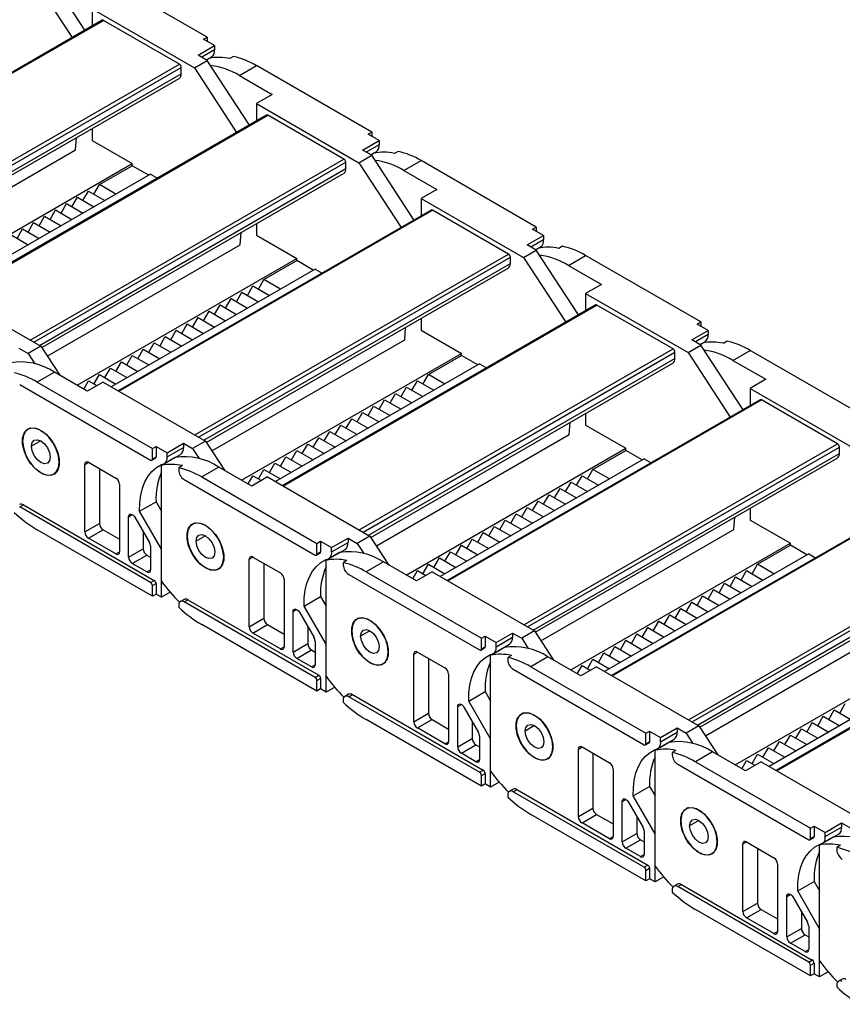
# Model space of a CAD drawing. Header units: millimetres. Extents: x 0 to 1537, y 0 to 1187.
# Tile 9 of 14: x 1100 to 1259, y 818 to 1009. Entities that reach past the tile are written whole.
import ezdxf

# ---------------------------------------------------------------- set-up
doc = ezdxf.new("R2010")
doc.units = ezdxf.units.MM
doc.header["$LTSCALE"] = 5.5

msp = doc.modelspace()

# ---------------------------------------------------------------- linework, layer by layer
for p, q in [((1101.9, 1017.65), (1110.06, 1005.14)), ((1112.54, 1006.57), (1104.38, 1019.08)), ((1136.2, 1005.2), (1113.92, 1018.06)), ((1113.92, 1010.71), (1113.92, 1007.37)), ((1113.92, 1010.71), (1133.72, 999.28)), ((1115.87, 1008.49), (1055.3, 973.52)), ((1055.45, 973.44), (1116.12, 1008.46)), ((1130.82, 999.97), (1116.12, 1008.46)), ((1135.49, 1004.79), (1136.2, 1005.2)), ((1137.61, 1003.56), (1135.49, 1004.79)), ((1136.2, 1005.2), (1136.2, 1004.38)), ((1134.43, 1001.73), (1137.61, 1003.56)), ((1137.61, 1002.75), (1135.14, 1001.32)), ((1137.61, 1003.56), (1137.61, 1002.75)), ((1133.72, 999.28), (1136.2, 1000.71)), ((1136.2, 1000.71), (1134.43, 1001.73)), ((1136.03, 1000.8), (1137.03, 1001.38)), ((1136.03, 1000.8), (1136.55, 1001.1)), ((1144.36, 988.2), (1136.2, 1000.71)), ((1141.29, 1001.47), (1140.58, 1001.06)), ((1070.15, 964.95), (1130.82, 999.97)), ((1070.86, 964.54), (1131.18, 999.36)), ((1131.18, 998.13), (1131.18, 999.36)), ((1133.72, 999.28), (1141.88, 986.77)), ((1142.42, 997.77), (1145.74, 999.69)), ((1168.02, 986.83), (1145.74, 999.69)), ((1071.92, 963.93), (1131.18, 998.13)), ((1072.37, 963.51), (1130.76, 997.22)), ((1142.42, 997.77), (1148.78, 994.09)), ((1148.78, 994.09), (1145.74, 992.34)), ((1145.74, 992.34), (1145.74, 989)), ((1145.74, 992.34), (1165.54, 980.91)), ((1147.68, 990.12), (1087.12, 955.15)), ((1087.27, 955.07), (1147.93, 990.09)), ((1162.64, 981.6), (1147.93, 990.09)), ((1113.92, 987.5), (1113.92, 985.23)), ((1110.74, 983.39), (1110.93, 985.77)), ((1113.92, 985.23), (1121.7, 980.74)), ((1166.25, 983.36), (1169.43, 985.19)), ((1167.31, 986.42), (1168.02, 986.83)), ((1169.43, 985.19), (1167.31, 986.42)), ((1168.02, 986.83), (1168.02, 986.01)), ((1169.43, 985.19), (1169.43, 984.38)), ((1073.44, 961.86), (1110.74, 983.39)), ((1168.02, 982.34), (1166.25, 983.36)), ((1169.43, 984.38), (1166.96, 982.95)), ((1101.97, 946.58), (1162.64, 981.6)), ((1165.54, 980.91), (1168.02, 982.34)), ((1167.85, 982.43), (1168.85, 983.01)), ((1167.85, 982.43), (1168.37, 982.73)), ((1176.18, 969.83), (1168.02, 982.34)), ((1173.11, 983.1), (1172.4, 982.69)), ((1079.21, 956.21), (1121.7, 980.74)), ((1102.68, 946.17), (1163, 980.99)), ((1103.74, 945.56), (1163, 979.77)), ((1115.34, 976.66), (1121.7, 980.33)), ((1121.7, 980.33), (1121.7, 980.74)), ((1124.88, 978.5), (1121.7, 980.33)), ((1163, 979.77), (1163, 980.99)), ((1165.54, 980.91), (1173.7, 968.4)), ((1174.24, 979.4), (1177.56, 981.32)), ((1199.84, 968.46), (1177.56, 981.32)), ((1125.24, 978.7), (1085.78, 955.92)), ((1104.19, 945.14), (1162.58, 978.85)), ((1125.24, 978.7), (1126.57, 977.93)), ((1174.24, 979.4), (1180.6, 975.72)), ((1114.28, 974.82), (1115.34, 976.66)), ((1118.52, 974.82), (1115.34, 976.66)), ((1180.6, 975.72), (1177.56, 973.97)), ((1110.03, 972.37), (1111.09, 974.21)), ((1111.09, 974.21), (1114.28, 972.37)), ((1112.16, 973.6), (1113.22, 975.43)), ((1113.22, 975.43), (1116.4, 973.6)), ((1177.56, 973.97), (1177.56, 970.63)), ((1177.56, 973.97), (1197.36, 962.54)), ((1107.91, 971.15), (1108.97, 972.99)), ((1108.97, 972.99), (1112.16, 971.15)), ((1103.67, 968.7), (1104.73, 970.54)), ((1104.73, 970.54), (1107.91, 968.7)), ((1105.79, 969.92), (1106.85, 971.76)), ((1106.85, 971.76), (1110.03, 969.92)), ((1179.5, 971.75), (1118.94, 936.78)), ((1119.09, 936.7), (1179.75, 971.72)), ((1194.46, 963.23), (1179.75, 971.72)), ((1099.43, 966.25), (1100.49, 968.09)), ((1100.49, 968.09), (1103.67, 966.25)), ((1101.55, 967.47), (1102.61, 969.31)), ((1102.61, 969.31), (1105.79, 967.47)), ((1145.74, 969.13), (1145.74, 966.86)), ((1199.13, 968.05), (1199.84, 968.46)), ((1201.25, 966.83), (1199.13, 968.05)), ((1199.84, 968.46), (1199.84, 967.64)), ((1098.37, 966.86), (1101.55, 965.03)), ((1142.56, 965.03), (1142.75, 967.4)), ((1145.74, 966.86), (1153.52, 962.37)), ((1198.07, 964.99), (1201.25, 966.83)), ((1201.25, 966.83), (1201.25, 966.01)), ((1105.26, 943.49), (1142.56, 965.03)), ((1199.84, 963.97), (1198.07, 964.99)), ((1201.25, 966.01), (1198.78, 964.58)), ((1199.67, 964.06), (1200.67, 964.64)), ((1199.67, 964.06), (1200.19, 964.36)), ((1204.93, 964.73), (1204.22, 964.32)), ((1111.03, 937.84), (1153.52, 962.37)), ((1133.79, 928.21), (1194.46, 963.23)), ((1134.5, 927.8), (1194.82, 962.62)), ((1153.52, 961.96), (1153.52, 962.37)), ((1194.82, 961.4), (1194.82, 962.62)), ((1197.36, 962.54), (1199.84, 963.97)), ((1197.36, 962.54), (1205.52, 950.03)), ((1208, 951.46), (1199.84, 963.97)), ((1206.06, 961.03), (1209.38, 962.95)), ((1231.66, 950.09), (1209.38, 962.95)), ((1135.56, 927.19), (1194.82, 961.4)), ((1136.01, 926.77), (1194.4, 960.48)), ((1147.16, 958.29), (1153.52, 961.96)), ((1156.7, 960.13), (1153.52, 961.96)), ((1206.06, 961.03), (1212.42, 957.36)), ((1157.06, 960.33), (1117.6, 937.56)), ((1157.06, 960.33), (1158.39, 959.56)), ((1084.22, 956.82), (1104.02, 945.39)), ((1143.98, 955.23), (1145.04, 957.07)), ((1145.04, 957.07), (1148.22, 955.23)), ((1146.1, 956.45), (1147.16, 958.29)), ((1150.34, 956.45), (1147.16, 958.29)), ((1212.42, 957.36), (1209.38, 955.6)), ((1141.85, 954), (1142.91, 955.84)), ((1142.91, 955.84), (1146.1, 954)), ((1209.38, 955.6), (1209.38, 952.26)), ((1209.38, 955.6), (1229.18, 944.17)), ((1137.61, 951.55), (1138.67, 953.39)), ((1138.67, 953.39), (1141.85, 951.55)), ((1139.73, 952.78), (1140.79, 954.62)), ((1140.79, 954.62), (1143.97, 952.78)), ((1211.32, 953.38), (1150.76, 918.42)), ((1150.9, 918.33), (1211.57, 953.35)), ((1226.28, 944.86), (1211.57, 953.35)), ((1133.37, 949.11), (1134.43, 950.94)), ((1134.43, 950.94), (1137.61, 949.11)), ((1135.49, 950.33), (1136.55, 952.17)), ((1136.55, 952.17), (1139.73, 950.33)), ((1131.25, 947.88), (1132.31, 949.72)), ((1132.31, 949.72), (1135.49, 947.88)), ((1174.38, 946.66), (1174.57, 949.03)), ((1177.56, 950.76), (1177.56, 948.49)), ((1230.95, 949.68), (1231.66, 950.09)), ((1233.07, 948.46), (1230.95, 949.68)), ((1231.66, 950.09), (1231.66, 949.27)), ((1127, 945.43), (1128.07, 947.27)), ((1128.07, 947.27), (1131.25, 945.43)), ((1129.13, 946.66), (1130.19, 948.49)), ((1130.19, 948.49), (1133.37, 946.66)), ((1177.56, 948.49), (1185.34, 944)), ((1229.89, 946.62), (1233.07, 948.46)), ((1233.07, 947.64), (1230.6, 946.21)), ((1233.07, 948.46), (1233.07, 947.64)), ((1104.02, 945.39), (1101.55, 943.97)), ((1104.02, 945.39), (1107.7, 939.76)), ((1124.88, 944.21), (1125.94, 946.04)), ((1125.94, 946.04), (1129.13, 944.21)), ((1137.08, 925.13), (1174.38, 946.66)), ((1229.18, 944.17), (1231.66, 945.6)), ((1231.66, 945.6), (1229.89, 946.62)), ((1231.49, 945.7), (1232.49, 946.27)), ((1231.49, 945.69), (1232.01, 945.99)), ((1239.82, 933.09), (1231.66, 945.6)), ((1236.75, 946.36), (1236.04, 945.95)), ((1099.78, 944.99), (1101.55, 943.97)), ((1101.55, 943.97), (1102.83, 942)), ((1120.64, 941.76), (1121.7, 943.59)), ((1121.7, 943.59), (1124.88, 941.76)), ((1122.76, 942.98), (1123.82, 944.82)), ((1123.82, 944.82), (1127, 942.98)), ((1142.85, 919.47), (1185.34, 944)), ((1165.61, 909.84), (1226.28, 944.86)), ((1166.32, 909.43), (1226.64, 944.25)), ((1178.98, 939.92), (1185.34, 943.59)), ((1185.34, 943.59), (1185.34, 944)), ((1188.52, 941.76), (1185.34, 943.59)), ((1226.64, 943.03), (1226.64, 944.25)), ((1229.18, 944.17), (1237.34, 931.66)), ((1237.88, 942.66), (1241.2, 944.58)), ((1263.48, 931.72), (1241.2, 944.58)), ((1118.52, 940.53), (1119.58, 942.37)), ((1119.58, 942.37), (1122.76, 940.53)), ((1188.88, 941.96), (1149.42, 919.19)), ((1167.38, 908.82), (1226.64, 943.03)), ((1167.83, 908.4), (1226.22, 942.11)), ((1188.88, 941.96), (1190.21, 941.19)), ((1237.88, 942.66), (1244.24, 938.99)), ((1106.64, 940.37), (1103.32, 938.46)), ((1113, 936.7), (1106.64, 940.37)), ((1114.28, 938.08), (1115.34, 939.92)), ((1115.34, 939.92), (1118.52, 938.08)), ((1116.4, 939.31), (1117.46, 941.15)), ((1117.46, 941.15), (1120.64, 939.31)), ((1177.92, 938.08), (1178.98, 939.92)), ((1182.16, 938.08), (1178.98, 939.92)), ((1099.92, 937.97), (1125.24, 923.35)), ((1103.32, 938.46), (1125.59, 925.6)), ((1112.3, 937.11), (1113.22, 938.7)), ((1116.04, 938.46), (1113, 936.7)), ((1113.22, 938.7), (1114.84, 937.76)), ((1116.04, 938.46), (1135.84, 927.03)), ((1175.79, 936.86), (1176.86, 938.7)), ((1176.86, 938.7), (1180.04, 936.86)), ((1244.24, 938.99), (1241.2, 937.23)), ((1171.55, 934.41), (1172.61, 936.25)), ((1172.61, 936.25), (1175.79, 934.41)), ((1173.67, 935.63), (1174.73, 937.47)), ((1174.73, 937.47), (1177.92, 935.63)), ((1241.2, 937.23), (1241.2, 933.89)), ((1241.2, 937.23), (1261, 925.8)), ((1167.31, 931.96), (1168.37, 933.8)), ((1168.37, 933.8), (1171.55, 931.96)), ((1169.43, 933.19), (1170.49, 935.02)), ((1170.49, 935.02), (1173.67, 933.19)), ((1243.14, 935.01), (1182.58, 900.05)), ((1182.72, 899.96), (1243.39, 934.99)), ((1258.1, 926.49), (1243.39, 934.99)), ((1165.19, 930.74), (1166.25, 932.57)), ((1166.25, 932.57), (1169.43, 930.74)), ((1209.38, 932.39), (1209.38, 930.12)), ((1160.95, 928.29), (1162.01, 930.12)), ((1162.01, 930.12), (1165.19, 928.29)), ((1163.07, 929.51), (1164.13, 931.35)), ((1164.13, 931.35), (1167.31, 929.51)), ((1206.2, 928.29), (1206.39, 930.66)), ((1209.38, 930.12), (1217.16, 925.63)), ((1101.88, 929.52), (1101.52, 929.31)), ((1158.82, 927.06), (1159.88, 928.9)), ((1159.88, 928.9), (1163.07, 927.06)), ((1168.9, 906.76), (1206.2, 928.29)), ((1104.02, 927.06), (1102.22, 926.02)), ((1128.42, 924.78), (1131.6, 926.62)), ((1131.6, 926.62), (1131.6, 925.8)), ((1131.6, 926.62), (1133.37, 925.6)), ((1135.84, 927.03), (1133.37, 925.6)), ((1135.84, 927.03), (1139.52, 921.39)), ((1154.58, 924.61), (1155.64, 926.45)), ((1155.64, 926.45), (1158.82, 924.61)), ((1156.7, 925.84), (1157.76, 927.67)), ((1157.76, 927.67), (1160.95, 925.84)), ((1197.43, 891.47), (1258.1, 926.49)), ((1125.59, 925.6), (1126.3, 926.01)), ((1125.59, 923.56), (1125.59, 925.6)), ((1126.3, 926.01), (1128.42, 924.78)), ((1126.3, 926.01), (1126.3, 923.96)), ((1127.84, 922.6), (1131.02, 924.43)), ((1128.42, 923.96), (1131.6, 925.8)), ((1128.42, 923.96), (1128.42, 924.78)), ((1133.37, 925.6), (1134.65, 923.63)), ((1152.46, 923.39), (1153.52, 925.23)), ((1153.52, 925.23), (1156.7, 923.39)), ((1174.67, 901.1), (1217.16, 925.63)), ((1198.14, 891.06), (1258.46, 925.88)), ((1199.2, 890.45), (1258.46, 924.66)), ((1210.8, 921.55), (1217.16, 925.23)), ((1217.16, 925.23), (1217.16, 925.63)), ((1220.34, 923.39), (1217.16, 925.23)), ((1258.46, 924.66), (1258.46, 925.88)), ((1107.56, 922.94), (1107.59, 922.96)), ((1112.51, 922.53), (1113.22, 922.94)), ((1112.51, 909.47), (1112.51, 922.53)), ((1113.22, 922.94), (1118.52, 919.88)), ((1125.49, 923.33), (1126.19, 923.74)), ((1125.59, 923.56), (1126.3, 923.96)), ((1129.97, 923.83), (1127.36, 922.32)), ((1127.36, 899.89), (1127.36, 922.32)), ((1148.22, 920.94), (1149.28, 922.78)), ((1149.28, 922.78), (1152.46, 920.94)), ((1150.34, 922.16), (1151.4, 924)), ((1151.4, 924), (1154.58, 922.16)), ((1220.7, 923.59), (1181.24, 900.82)), ((1199.65, 890.03), (1258.04, 923.74)), ((1220.7, 923.59), (1222.03, 922.82)), ((1104.02, 920.86), (1104.06, 920.88)), ((1106.52, 920.65), (1106.88, 920.86)), ((1115.34, 921.72), (1115.34, 911.1)), ((1131.39, 922.28), (1130.68, 921.87)), ((1130.68, 921.87), (1130.68, 921.43)), ((1138.46, 922), (1135.14, 920.09)), ((1144.82, 918.33), (1138.46, 922)), ((1146.1, 919.71), (1147.16, 921.55)), ((1147.16, 921.55), (1150.34, 919.71)), ((1209.74, 919.71), (1210.8, 921.55)), ((1213.98, 919.71), (1210.8, 921.55)), ((1119.23, 918.66), (1119.23, 905.59)), ((1131.74, 919.6), (1157.06, 904.98)), ((1135.14, 920.09), (1157.41, 907.23)), ((1144.12, 918.74), (1145.04, 920.33)), ((1147.86, 920.09), (1144.82, 918.33)), ((1145.04, 920.33), (1146.66, 919.39)), ((1147.86, 920.09), (1167.66, 908.66)), ((1205.49, 917.27), (1206.55, 919.1)), ((1206.55, 919.1), (1209.74, 917.27)), ((1207.61, 918.49), (1208.68, 920.33)), ((1208.68, 920.33), (1211.86, 918.49)), ((1201.25, 914.82), (1202.31, 916.65)), ((1202.31, 916.65), (1205.49, 914.82)), ((1203.37, 916.04), (1204.43, 917.88)), ((1204.43, 917.88), (1207.61, 916.04)), ((1274.96, 916.64), (1214.4, 881.68)), ((1214.54, 881.59), (1275.21, 916.62)), ((1099.92, 914.29), (1100.63, 914.69)), ((1100.63, 914.69), (1125.94, 900.08)), ((1123.12, 913.46), (1126.3, 915.3)), ((1126.3, 915.3), (1127.36, 913.47)), ((1199.13, 913.59), (1200.19, 915.43)), ((1200.19, 915.43), (1203.37, 913.59)), ((1125.24, 899.67), (1099.92, 914.29)), ((1120.99, 912.4), (1121.7, 912.81)), ((1127.36, 906.12), (1123.12, 913.46)), ((1194.89, 911.14), (1195.95, 912.98)), ((1195.95, 912.98), (1199.13, 911.14)), ((1197.01, 912.37), (1198.07, 914.2)), ((1198.07, 914.2), (1201.25, 912.37)), ((1241.2, 914.02), (1241.2, 911.75)), ((1112.51, 909.47), (1115.34, 911.1)), ((1120.99, 904.57), (1120.99, 912.4)), ((1122.2, 912.28), (1125.03, 907.38)), ((1133.7, 911.15), (1133.34, 910.94)), ((1192.77, 909.92), (1193.83, 911.75)), ((1193.83, 911.75), (1197.01, 909.92)), ((1238.02, 909.92), (1238.21, 912.29)), ((1241.2, 911.75), (1248.98, 907.26)), ((1125.59, 897.02), (1103.32, 909.88)), ((1113.22, 908.24), (1116.04, 909.88)), ((1116.04, 909.88), (1119.23, 908.04)), ((1123.82, 909.47), (1123.82, 906.2)), ((1188.52, 907.47), (1189.58, 909.31)), ((1189.58, 909.31), (1192.77, 907.47)), ((1190.64, 908.69), (1191.7, 910.53)), ((1191.7, 910.53), (1194.89, 908.69)), ((1200.72, 888.39), (1238.02, 909.92)), ((1118.52, 905.18), (1113.22, 908.24)), ((1135.84, 908.7), (1134.04, 907.65)), ((1157.41, 907.23), (1158.12, 907.64)), ((1157.41, 905.19), (1157.41, 907.23)), ((1158.12, 907.64), (1160.24, 906.41)), ((1158.12, 907.64), (1158.12, 905.59)), ((1160.24, 906.41), (1163.42, 908.25)), ((1160.24, 905.59), (1163.42, 907.43)), ((1163.42, 908.25), (1163.42, 907.43)), ((1163.42, 908.25), (1165.19, 907.23)), ((1167.66, 908.66), (1165.19, 907.23)), ((1165.19, 907.23), (1166.47, 905.26)), ((1167.66, 908.66), (1171.34, 903.02)), ((1186.4, 906.24), (1187.46, 908.08)), ((1187.46, 908.08), (1190.64, 906.24)), ((1206.49, 882.73), (1248.98, 907.26)), ((1229.25, 873.1), (1289.92, 908.13)), ((1229.96, 872.69), (1290.28, 907.51)), ((1248.98, 906.86), (1248.98, 907.26)), ((1118.52, 905.18), (1119.23, 905.59)), ((1120.99, 904.57), (1123.82, 906.2)), ((1125.24, 906.68), (1125.24, 902.12)), ((1127.36, 896.81), (1127.36, 906.12)), ((1157.31, 904.96), (1158.01, 905.37)), ((1157.41, 905.19), (1158.12, 905.59)), ((1161.79, 905.46), (1159.18, 903.95)), ((1159.66, 904.23), (1162.84, 906.07)), ((1160.24, 905.59), (1160.24, 906.41)), ((1182.16, 903.79), (1183.22, 905.63)), ((1183.22, 905.63), (1186.4, 903.79)), ((1184.28, 905.02), (1185.34, 906.86)), ((1185.34, 906.86), (1188.52, 905.02)), ((1252.52, 905.22), (1213.06, 882.45)), ((1231.02, 872.08), (1290.28, 906.29)), ((1231.47, 871.66), (1289.86, 905.37)), ((1242.62, 903.18), (1248.98, 906.86)), ((1252.16, 905.02), (1248.98, 906.86)), ((1252.52, 905.22), (1253.85, 904.45)), ((1121.7, 903.35), (1124.53, 904.98)), ((1124.53, 901.71), (1121.7, 903.35)), ((1124.53, 904.98), (1125.24, 904.57)), ((1139.38, 904.57), (1139.41, 904.59)), ((1144.33, 904.16), (1145.04, 904.57)), ((1144.33, 891.1), (1144.33, 904.16)), ((1145.04, 904.57), (1150.34, 901.51)), ((1147.16, 903.35), (1147.16, 892.73)), ((1159.18, 881.52), (1159.18, 903.95)), ((1163.21, 903.91), (1162.5, 903.5)), ((1162.5, 903.5), (1162.5, 903.06)), ((1170.28, 903.64), (1166.96, 901.72)), ((1176.64, 899.96), (1170.28, 903.64)), ((1180.04, 902.57), (1181.1, 904.41)), ((1181.1, 904.41), (1184.28, 902.57)), ((1124.53, 901.71), (1125.24, 902.12)), ((1135.84, 902.49), (1135.88, 902.51)), ((1138.34, 902.28), (1138.7, 902.49)), ((1166.96, 901.72), (1189.23, 888.86)), ((1175.94, 900.37), (1176.86, 901.96)), ((1179.68, 901.72), (1176.64, 899.96)), ((1176.86, 901.96), (1178.48, 901.02)), ((1177.92, 901.35), (1178.98, 903.18)), ((1178.98, 903.18), (1182.16, 901.35)), ((1179.68, 901.72), (1199.48, 890.29)), ((1239.43, 900.12), (1240.5, 901.96)), ((1240.5, 901.96), (1243.68, 900.12)), ((1241.56, 901.35), (1242.62, 903.18)), ((1245.8, 901.35), (1242.62, 903.18)), ((1125.24, 899.67), (1125.94, 900.08)), ((1125.59, 899.06), (1126.3, 899.47)), ((1126.3, 899.47), (1126.3, 897.43)), ((1151.05, 900.29), (1151.05, 887.22)), ((1163.56, 901.23), (1188.88, 886.61)), ((1235.19, 897.67), (1236.25, 899.51)), ((1236.25, 899.51), (1239.43, 897.67)), ((1237.31, 898.9), (1238.37, 900.73)), ((1238.37, 900.73), (1241.56, 898.9)), ((1125.59, 897.02), (1125.59, 899.06)), ((1129.02, 897.77), (1127.36, 896.81)), ((1233.07, 896.45), (1234.13, 898.28)), ((1234.13, 898.28), (1237.31, 896.45)), ((1306.78, 898.27), (1246.22, 863.31)), ((1246.36, 863.22), (1307.03, 898.25)), ((1126.3, 897.43), (1125.59, 897.02)), ((1127.36, 896.81), (1126.3, 897.43)), ((1131.7, 896.4), (1130.99, 895.99)), ((1131.74, 895.92), (1132.45, 896.32)), ((1157.06, 881.3), (1131.74, 895.92)), ((1132.45, 896.32), (1157.76, 881.71)), ((1154.94, 895.09), (1158.12, 896.93)), ((1158.12, 896.93), (1159.18, 895.1)), ((1228.83, 894), (1229.89, 895.83)), ((1229.89, 895.83), (1233.07, 894)), ((1230.95, 895.22), (1232.01, 897.06)), ((1232.01, 897.06), (1235.19, 895.22)), ((1130.68, 895.3), (1130.68, 894.87)), ((1152.81, 894.03), (1153.52, 894.44)), ((1152.81, 886.2), (1152.81, 894.03)), ((1154.02, 893.91), (1156.85, 889.01)), ((1159.18, 887.75), (1154.94, 895.09)), ((1226.71, 892.77), (1227.77, 894.61)), ((1227.77, 894.61), (1230.95, 892.77)), ((1144.33, 891.1), (1147.16, 892.73)), ((1165.52, 892.78), (1165.16, 892.57)), ((1222.46, 890.32), (1223.52, 892.16)), ((1223.52, 892.16), (1226.71, 890.32)), ((1224.59, 891.55), (1225.65, 893.39)), ((1225.65, 893.39), (1228.83, 891.55)), ((1157.41, 878.65), (1135.14, 891.51)), ((1145.04, 889.88), (1147.86, 891.51)), ((1147.86, 891.51), (1151.05, 889.67)), ((1155.64, 891.1), (1155.64, 887.83)), ((1167.66, 890.33), (1165.86, 889.29)), ((1199.48, 890.29), (1197.01, 888.86)), ((1199.48, 890.29), (1203.16, 884.66)), ((1220.34, 889.1), (1221.4, 890.94)), ((1221.4, 890.94), (1224.59, 889.1)), ((1232.54, 870.02), (1269.84, 891.55)), ((1150.34, 886.81), (1145.04, 889.88)), ((1157.06, 888.31), (1157.06, 883.75)), ((1189.23, 888.86), (1189.94, 889.27)), ((1189.23, 886.82), (1189.23, 888.86)), ((1189.94, 889.27), (1192.06, 888.04)), ((1189.94, 889.27), (1189.94, 887.23)), ((1192.06, 888.04), (1195.24, 889.88)), ((1192.06, 887.23), (1195.24, 889.06)), ((1192.06, 887.23), (1192.06, 888.04)), ((1195.24, 889.88), (1195.24, 889.06)), ((1195.24, 889.88), (1197.01, 888.86)), ((1197.01, 888.86), (1198.29, 886.89)), ((1216.1, 886.65), (1217.16, 888.49)), ((1217.16, 888.49), (1220.34, 886.65)), ((1218.22, 887.87), (1219.28, 889.71)), ((1219.28, 889.71), (1222.46, 887.87)), ((1238.31, 864.36), (1280.8, 888.9)), ((1150.34, 886.81), (1151.05, 887.22)), ((1152.81, 886.2), (1155.64, 887.83)), ((1153.52, 884.98), (1156.35, 886.61)), ((1156.35, 886.61), (1157.06, 886.2)), ((1159.18, 878.44), (1159.18, 887.75)), ((1171.2, 886.2), (1171.23, 886.22)), ((1176.15, 885.8), (1176.86, 886.2)), ((1176.86, 886.2), (1182.16, 883.14)), ((1189.13, 886.59), (1189.83, 887)), ((1189.23, 886.82), (1189.94, 887.23)), ((1193.61, 887.09), (1191, 885.58)), ((1191.48, 885.86), (1194.66, 887.7)), ((1213.98, 885.43), (1215.04, 887.26)), ((1215.04, 887.26), (1218.22, 885.43)), ((1284.34, 886.85), (1244.88, 864.08)), ((1156.35, 883.34), (1153.52, 884.98)), ((1176.15, 872.73), (1176.15, 885.8)), ((1178.98, 884.98), (1178.98, 874.36)), ((1191, 863.15), (1191, 885.58)), ((1195.03, 885.54), (1194.32, 885.13)), ((1194.32, 885.13), (1194.32, 884.69)), ((1202.1, 885.27), (1198.78, 883.35)), ((1208.46, 881.59), (1202.1, 885.27)), ((1209.74, 882.98), (1210.8, 884.81)), ((1210.8, 884.81), (1213.98, 882.98)), ((1211.86, 884.2), (1212.92, 886.04)), ((1212.92, 886.04), (1216.1, 884.2)), ((1156.35, 883.34), (1157.06, 883.75)), ((1167.66, 884.12), (1167.7, 884.14)), ((1170.16, 883.91), (1170.52, 884.12)), ((1195.38, 882.86), (1220.7, 868.24)), ((1198.78, 883.35), (1221.05, 870.49)), ((1207.76, 882), (1208.68, 883.59)), ((1211.5, 883.35), (1208.46, 881.59)), ((1208.68, 883.59), (1210.3, 882.65)), ((1211.5, 883.35), (1231.3, 871.92)), ((1157.06, 881.3), (1157.76, 881.71)), ((1157.41, 880.69), (1158.12, 881.1)), ((1157.41, 878.65), (1157.41, 880.69)), ((1158.12, 881.1), (1158.12, 879.06)), ((1182.87, 881.92), (1182.87, 868.85)), ((1158.12, 879.06), (1157.41, 878.65)), ((1159.18, 878.44), (1158.12, 879.06)), ((1160.84, 879.4), (1159.18, 878.44)), ((1186.76, 876.72), (1189.94, 878.56)), ((1189.94, 878.56), (1191, 876.73)), ((1162.5, 876.93), (1162.5, 876.5)), ((1163.52, 878.03), (1162.81, 877.62)), ((1163.56, 877.55), (1164.27, 877.96)), ((1188.88, 862.93), (1163.56, 877.55)), ((1164.27, 877.96), (1189.58, 863.34)), ((1191, 869.38), (1186.76, 876.72)), ((1184.63, 875.66), (1185.34, 876.07)), ((1184.63, 867.83), (1184.63, 875.66)), ((1185.84, 875.54), (1188.67, 870.64)), ((1256.41, 873.18), (1257.47, 875.02)), ((1257.47, 875.02), (1260.65, 873.18)), ((1258.53, 874.4), (1259.59, 876.24)), ((1189.23, 860.28), (1166.96, 873.14)), ((1176.15, 872.73), (1178.98, 874.36)), ((1176.86, 871.51), (1179.68, 873.14)), ((1179.68, 873.14), (1182.87, 871.3)), ((1197.34, 874.41), (1196.98, 874.21)), ((1254.28, 871.95), (1255.34, 873.79)), ((1255.34, 873.79), (1258.53, 871.95)), ((1182.16, 868.44), (1176.86, 871.51)), ((1187.46, 872.73), (1187.46, 869.47)), ((1199.48, 871.96), (1197.68, 870.92)), ((1221.05, 870.49), (1221.76, 870.9)), ((1221.76, 870.9), (1223.88, 869.67)), ((1221.76, 870.9), (1221.76, 868.86)), ((1223.88, 869.67), (1227.06, 871.51)), ((1227.06, 871.51), (1227.06, 870.69)), ((1227.06, 871.51), (1228.83, 870.49)), ((1231.3, 871.92), (1228.83, 870.49)), ((1231.3, 871.92), (1234.98, 866.29)), ((1250.04, 869.51), (1251.1, 871.34)), ((1251.1, 871.34), (1254.28, 869.51)), ((1252.16, 870.73), (1253.22, 872.57)), ((1253.22, 872.57), (1256.4, 870.73)), ((1184.63, 867.83), (1187.46, 869.47)), ((1188.88, 869.94), (1188.88, 865.38)), ((1191, 860.08), (1191, 869.38)), ((1221.05, 868.45), (1221.05, 870.49)), ((1223.3, 867.49), (1226.48, 869.33)), ((1223.88, 868.86), (1227.06, 870.69)), ((1223.88, 868.86), (1223.88, 869.67)), ((1228.83, 870.49), (1230.11, 868.52)), ((1247.92, 868.28), (1248.98, 870.12)), ((1248.98, 870.12), (1252.16, 868.28)), ((1182.16, 868.44), (1182.87, 868.85)), ((1185.34, 866.61), (1188.17, 868.24)), ((1188.17, 868.24), (1188.88, 867.83)), ((1203.02, 867.83), (1203.05, 867.85)), ((1207.97, 867.43), (1208.68, 867.83)), ((1207.97, 854.36), (1207.97, 867.43)), ((1208.68, 867.83), (1213.98, 864.77)), ((1220.95, 868.22), (1221.65, 868.63)), ((1221.05, 868.45), (1221.76, 868.86)), ((1225.43, 868.72), (1222.82, 867.21)), ((1222.82, 844.78), (1222.82, 867.21)), ((1226.85, 867.17), (1226.14, 866.76)), ((1243.68, 865.83), (1244.74, 867.67)), ((1244.74, 867.67), (1247.92, 865.83)), ((1245.8, 867.06), (1246.86, 868.89)), ((1246.86, 868.89), (1250.04, 867.06)), ((1188.17, 864.97), (1185.34, 866.61)), ((1188.17, 864.97), (1188.88, 865.38)), ((1199.48, 865.75), (1199.52, 865.77)), ((1201.98, 865.54), (1202.34, 865.75)), ((1210.8, 866.61), (1210.8, 855.99)), ((1226.14, 866.76), (1226.14, 866.33)), ((1233.92, 866.9), (1230.6, 864.98)), ((1240.28, 863.22), (1233.92, 866.9)), ((1239.58, 863.63), (1240.5, 865.22)), ((1240.5, 865.22), (1242.12, 864.28)), ((1241.56, 864.61), (1242.62, 866.44)), ((1242.62, 866.44), (1245.8, 864.61)), ((1188.88, 862.93), (1189.58, 863.34)), ((1214.69, 863.55), (1214.69, 850.48)), ((1227.2, 864.49), (1252.52, 849.87)), ((1230.6, 864.98), (1252.87, 852.12)), ((1243.32, 864.98), (1240.28, 863.22)), ((1243.32, 864.98), (1263.12, 853.55)), ((1189.23, 862.32), (1189.94, 862.73)), ((1189.23, 860.28), (1189.23, 862.32)), ((1189.94, 862.73), (1189.94, 860.69)), ((1189.94, 860.69), (1189.23, 860.28)), ((1191, 860.08), (1189.94, 860.69)), ((1192.66, 861.03), (1191, 860.08)), ((1195.34, 859.66), (1194.63, 859.25)), ((1195.38, 859.18), (1196.09, 859.59)), ((1196.09, 859.59), (1221.4, 844.97)), ((1218.58, 858.35), (1221.76, 860.19)), ((1221.76, 860.19), (1222.82, 858.36)), ((1194.32, 858.57), (1194.32, 858.13)), ((1220.7, 844.56), (1195.38, 859.18)), ((1216.45, 857.29), (1217.16, 857.7)), ((1222.82, 851.02), (1218.58, 858.35)), ((1207.97, 854.36), (1210.8, 855.99)), ((1216.45, 849.46), (1216.45, 857.29)), ((1217.66, 857.17), (1220.49, 852.27)), ((1229.16, 856.04), (1228.8, 855.84)), ((1221.05, 841.91), (1198.78, 854.77)), ((1208.68, 853.14), (1211.5, 854.77)), ((1211.5, 854.77), (1214.69, 852.93)), ((1219.28, 854.36), (1219.28, 851.1)), ((1213.98, 850.08), (1208.68, 853.14)), ((1231.3, 853.59), (1229.5, 852.55)), ((1252.87, 852.12), (1253.58, 852.53)), ((1252.87, 850.08), (1252.87, 852.12)), ((1253.58, 852.53), (1255.7, 851.3)), ((1253.58, 852.53), (1253.58, 850.49)), ((1255.7, 851.3), (1258.88, 853.14)), ((1255.7, 850.49), (1258.88, 852.32)), ((1258.88, 853.14), (1258.88, 852.32)), ((1258.88, 853.14), (1260.65, 852.12)), ((1213.98, 850.08), (1214.69, 850.48)), ((1216.45, 849.46), (1219.28, 851.1)), ((1220.7, 851.57), (1220.7, 847.01)), ((1222.82, 841.71), (1222.82, 851.02)), ((1252.77, 849.85), (1253.47, 850.26)), ((1252.87, 850.08), (1253.58, 850.49)), ((1257.25, 850.35), (1254.64, 848.84)), ((1255.12, 849.12), (1258.3, 850.96)), ((1255.7, 850.49), (1255.7, 851.3)), ((1217.16, 848.24), (1219.99, 849.87)), ((1219.99, 846.61), (1217.16, 848.24)), ((1219.99, 849.87), (1220.7, 849.46)), ((1234.84, 849.46), (1234.87, 849.49)), ((1239.79, 849.06), (1240.5, 849.47)), ((1239.79, 835.99), (1239.79, 849.06)), ((1240.5, 849.47), (1245.8, 846.4)), ((1242.62, 848.24), (1242.62, 837.63)), ((1254.64, 826.41), (1254.64, 848.84)), ((1258.67, 848.8), (1257.96, 848.39)), ((1257.96, 848.39), (1257.96, 847.96)), ((1219.99, 846.61), (1220.7, 847.01)), ((1231.3, 847.38), (1231.34, 847.4)), ((1233.8, 847.18), (1234.16, 847.38)), ((1220.7, 844.56), (1221.4, 844.97)), ((1221.05, 843.95), (1221.76, 844.36)), ((1221.76, 844.36), (1221.76, 842.32)), ((1246.51, 845.18), (1246.51, 832.11)), ((1221.05, 841.91), (1221.05, 843.95)), ((1221.76, 842.32), (1221.05, 841.91)), ((1222.82, 841.71), (1221.76, 842.32)), ((1224.48, 842.67), (1222.82, 841.71)), ((1227.16, 841.29), (1226.45, 840.88)), ((1227.2, 840.81), (1227.91, 841.22)), ((1252.52, 826.2), (1227.2, 840.81)), ((1227.91, 841.22), (1253.22, 826.6)), ((1250.4, 839.98), (1253.58, 841.82)), ((1253.58, 841.82), (1254.64, 839.99)), ((1226.14, 840.2), (1226.14, 839.76)), ((1248.27, 838.92), (1248.98, 839.33)), ((1248.27, 831.09), (1248.27, 838.92)), ((1249.48, 838.8), (1252.31, 833.9)), ((1254.64, 832.65), (1250.4, 839.98)), ((1239.79, 835.99), (1242.62, 837.63)), ((1252.87, 823.54), (1230.6, 836.4)), ((1240.5, 834.77), (1243.32, 836.4)), ((1245.8, 831.71), (1240.5, 834.77)), ((1243.32, 836.4), (1246.51, 834.56)), ((1251.1, 835.99), (1251.1, 832.73)), ((1248.27, 831.09), (1251.1, 832.73)), ((1252.52, 833.21), (1252.52, 828.64)), ((1245.8, 831.71), (1246.51, 832.11)), ((1248.98, 829.87), (1251.81, 831.5)), ((1251.81, 831.5), (1252.52, 831.09)), ((1254.64, 823.34), (1254.64, 832.65)), ((1251.81, 828.24), (1248.98, 829.87)), ((1251.81, 828.24), (1252.52, 828.64)), ((1252.52, 826.2), (1253.22, 826.6)), ((1252.87, 825.58), (1253.58, 825.99)), ((1252.87, 823.54), (1252.87, 825.58)), ((1253.58, 825.99), (1253.58, 823.95)), ((1253.58, 823.95), (1252.87, 823.54)), ((1254.64, 823.34), (1253.58, 823.95)), ((1256.3, 824.3), (1254.64, 823.34)), ((1257.96, 821.83), (1257.96, 821.39)), ((1258.98, 822.92), (1258.27, 822.51))]:
    msp.add_line(p, q)
at = {"flags": 128}
for points in [[(1104.02, 920.86), (1103.02, 921.61), (1102.09, 922.63), (1101.32, 923.84), (1100.78, 925.14), (1100.49, 926.44), (1100.49, 927.61), (1100.78, 928.57), (1101.32, 929.24), (1102.09, 929.57), (1103.02, 929.52), (1104.02, 929.11)], [(1107.56, 922.94), (1107.42, 924.17), (1107, 925.47), (1106.34, 926.73), (1105.49, 927.85), (1104.53, 928.73), (1103.52, 929.31), (1102.55, 929.54), (1101.71, 929.4), (1101.05, 928.91), (1100.63, 928.09), (1100.49, 927.02)], [(1104.02, 929.11), (1105.03, 928.36), (1105.95, 927.34), (1106.72, 926.12), (1107.27, 924.82), (1107.56, 923.53), (1107.56, 922.36), (1107.27, 921.39), (1106.72, 920.72), (1105.95, 920.4), (1105.03, 920.45), (1104.02, 920.86)], [(1100.49, 927.02), (1100.63, 925.79), (1101.05, 924.49), (1101.71, 923.23), (1102.55, 922.12), (1103.52, 921.23), (1104.53, 920.65), (1105.49, 920.42), (1106.34, 920.56), (1107, 921.06), (1107.42, 921.87), (1107.56, 922.94)], [(1102.22, 926.02), (1102.36, 926.74), (1102.75, 927.19), (1103.33, 927.3), (1104.02, 927.06), (1104.71, 926.51), (1105.3, 925.72), (1105.69, 924.82), (1105.83, 923.94)], [(1105.83, 923.94), (1105.69, 923.22), (1105.3, 922.77), (1104.71, 922.66), (1104.02, 922.9), (1103.33, 923.46), (1102.75, 924.25), (1102.36, 925.15), (1102.22, 926.02)], [(1123.12, 913.46), (1123.15, 915.05), (1123.33, 916.54), (1123.66, 917.91), (1124.14, 919.14), (1124.75, 920.23), (1125.5, 921.15), (1126.37, 921.9), (1127.36, 922.47)], [(1120.99, 912.4), (1121.02, 912.62), (1121.11, 912.78), (1121.25, 912.88), (1121.43, 912.9), (1121.63, 912.84), (1121.84, 912.71), (1122.03, 912.52), (1122.2, 912.28)], [(1135.84, 902.49), (1134.84, 903.24), (1133.91, 904.26), (1133.14, 905.47), (1132.6, 906.78), (1132.31, 908.07), (1132.31, 909.24), (1132.6, 910.2), (1133.14, 910.87), (1133.91, 911.2), (1134.84, 911.15), (1135.84, 910.74)], [(1139.38, 904.57), (1139.24, 905.81), (1138.82, 907.1), (1138.16, 908.36), (1137.31, 909.48), (1136.35, 910.36), (1135.34, 910.94), (1134.37, 911.17), (1133.53, 911.04), (1132.87, 910.54), (1132.45, 909.72), (1132.31, 908.65)], [(1135.84, 910.74), (1136.85, 909.99), (1137.77, 908.97), (1138.54, 907.76), (1139.09, 906.45), (1139.38, 905.16), (1139.38, 903.99), (1139.09, 903.03), (1138.54, 902.36), (1137.77, 902.03), (1136.85, 902.08), (1135.84, 902.49)], [(1132.31, 908.65), (1132.45, 907.42), (1132.87, 906.12), (1133.53, 904.86), (1134.37, 903.75), (1135.34, 902.86), (1136.35, 902.28), (1137.31, 902.05), (1138.16, 902.19), (1138.82, 902.69), (1139.24, 903.5), (1139.38, 904.57)], [(1134.04, 907.65), (1134.18, 908.37), (1134.57, 908.82), (1135.15, 908.94), (1135.84, 908.7), (1136.53, 908.14), (1137.12, 907.35), (1137.51, 906.45), (1137.65, 905.57)], [(1137.65, 905.57), (1137.51, 904.85), (1137.12, 904.4), (1136.53, 904.29), (1135.84, 904.53), (1135.15, 905.09), (1134.57, 905.88), (1134.18, 906.78), (1134.04, 907.65)], [(1154.94, 895.09), (1154.97, 896.68), (1155.15, 898.17), (1155.48, 899.54), (1155.96, 900.77), (1156.57, 901.86), (1157.32, 902.78), (1158.19, 903.53), (1159.18, 904.1)], [(1152.81, 894.03), (1152.84, 894.25), (1152.93, 894.41), (1153.07, 894.51), (1153.25, 894.53), (1153.45, 894.47), (1153.66, 894.34), (1153.85, 894.15), (1154.02, 893.91)], [(1167.66, 884.12), (1166.66, 884.87), (1165.73, 885.89), (1164.96, 887.1), (1164.41, 888.41), (1164.13, 889.7), (1164.13, 890.87), (1164.41, 891.83), (1164.96, 892.5), (1165.73, 892.83), (1166.66, 892.78), (1167.66, 892.37)], [(1171.2, 886.2), (1171.06, 887.44), (1170.64, 888.73), (1169.98, 889.99), (1169.13, 891.11), (1168.17, 891.99), (1167.16, 892.58), (1166.19, 892.81), (1165.35, 892.67), (1164.69, 892.17), (1164.27, 891.35), (1164.13, 890.29)], [(1167.66, 892.37), (1168.67, 891.62), (1169.59, 890.6), (1170.36, 889.39), (1170.91, 888.08), (1171.2, 886.79), (1171.2, 885.62), (1170.91, 884.66), (1170.36, 883.99), (1169.59, 883.66), (1168.67, 883.71), (1167.66, 884.12)], [(1164.13, 890.29), (1164.27, 889.05), (1164.69, 887.75), (1165.35, 886.5), (1166.19, 885.38), (1167.16, 884.49), (1168.17, 883.91), (1169.13, 883.68), (1169.98, 883.82), (1170.64, 884.32), (1171.06, 885.14), (1171.2, 886.2)], [(1165.86, 889.29), (1166, 890), (1166.39, 890.45), (1166.97, 890.57), (1167.66, 890.33), (1168.35, 889.77), (1168.94, 888.98), (1169.33, 888.08), (1169.47, 887.2)], [(1169.47, 887.2), (1169.33, 886.49), (1168.94, 886.04), (1168.35, 885.92), (1167.66, 886.16), (1166.97, 886.72), (1166.39, 887.51), (1166, 888.41), (1165.86, 889.29)], [(1186.76, 876.72), (1186.79, 878.31), (1186.97, 879.8), (1187.3, 881.17), (1187.78, 882.4), (1188.39, 883.49), (1189.14, 884.41), (1190.01, 885.16), (1191, 885.73)], [(1184.63, 875.66), (1184.66, 875.88), (1184.75, 876.04), (1184.89, 876.14), (1185.07, 876.16), (1185.27, 876.1), (1185.48, 875.97), (1185.67, 875.78), (1185.84, 875.54)], [(1199.48, 865.75), (1198.48, 866.5), (1197.55, 867.52), (1196.78, 868.73), (1196.23, 870.04), (1195.95, 871.33), (1195.95, 872.5), (1196.23, 873.46), (1196.78, 874.13), (1197.55, 874.46), (1198.48, 874.41), (1199.48, 874)], [(1203.02, 867.83), (1202.88, 869.07), (1202.46, 870.37), (1201.8, 871.62), (1200.95, 872.74), (1199.99, 873.63), (1198.98, 874.21), (1198.01, 874.44), (1197.17, 874.3), (1196.51, 873.8), (1196.09, 872.98), (1195.95, 871.92)], [(1199.48, 874), (1200.49, 873.25), (1201.41, 872.23), (1202.18, 871.02), (1202.73, 869.71), (1203.02, 868.42), (1203.02, 867.25), (1202.73, 866.29), (1202.18, 865.62), (1201.41, 865.29), (1200.49, 865.34), (1199.48, 865.75)], [(1195.95, 871.92), (1196.09, 870.68), (1196.51, 869.38), (1197.17, 868.13), (1198.01, 867.01), (1198.98, 866.12), (1199.99, 865.54), (1200.95, 865.31), (1201.8, 865.45), (1202.46, 865.95), (1202.88, 866.77), (1203.02, 867.83)], [(1197.68, 870.92), (1197.82, 871.63), (1198.21, 872.08), (1198.79, 872.2), (1199.48, 871.96), (1200.17, 871.4), (1200.76, 870.61), (1201.15, 869.71), (1201.29, 868.83)], [(1201.29, 868.83), (1201.15, 868.12), (1200.76, 867.67), (1200.17, 867.55), (1199.48, 867.79), (1198.79, 868.35), (1198.21, 869.14), (1197.82, 870.04), (1197.68, 870.92)], [(1218.58, 858.35), (1218.61, 859.94), (1218.79, 861.43), (1219.12, 862.8), (1219.6, 864.04), (1220.21, 865.12), (1220.96, 866.04), (1221.83, 866.79), (1222.82, 867.36)], [(1216.45, 857.29), (1216.48, 857.51), (1216.57, 857.68), (1216.71, 857.77), (1216.89, 857.79), (1217.09, 857.73), (1217.3, 857.6), (1217.49, 857.41), (1217.66, 857.17)], [(1231.3, 847.38), (1230.3, 848.13), (1229.37, 849.15), (1228.6, 850.36), (1228.05, 851.67), (1227.77, 852.96), (1227.77, 854.13), (1228.05, 855.09), (1228.6, 855.76), (1229.37, 856.09), (1230.3, 856.04), (1231.3, 855.63)], [(1234.84, 849.46), (1234.7, 850.7), (1234.28, 852), (1233.62, 853.25), (1232.77, 854.37), (1231.81, 855.26), (1230.8, 855.84), (1229.83, 856.07), (1228.99, 855.93), (1228.33, 855.43), (1227.91, 854.61), (1227.77, 853.55)], [(1231.3, 855.63), (1232.31, 854.88), (1233.23, 853.86), (1234, 852.65), (1234.55, 851.34), (1234.84, 850.05), (1234.84, 848.88), (1234.55, 847.92), (1234, 847.25), (1233.23, 846.92), (1232.31, 846.97), (1231.3, 847.38)], [(1229.5, 852.55), (1229.64, 853.26), (1230.03, 853.71), (1230.61, 853.83), (1231.3, 853.59), (1231.99, 853.03), (1232.58, 852.24), (1232.97, 851.34), (1233.11, 850.46)], [(1227.77, 853.55), (1227.91, 852.31), (1228.33, 851.02), (1228.99, 849.76), (1229.83, 848.64), (1230.8, 847.76), (1231.81, 847.17), (1232.77, 846.94), (1233.62, 847.08), (1234.28, 847.58), (1234.7, 848.4), (1234.84, 849.46)], [(1233.11, 850.46), (1232.97, 849.75), (1232.58, 849.3), (1231.99, 849.18), (1231.3, 849.42), (1230.61, 849.98), (1230.03, 850.77), (1229.64, 851.67), (1229.5, 852.55)], [(1250.4, 839.98), (1250.43, 841.57), (1250.61, 843.06), (1250.94, 844.43), (1251.42, 845.67), (1252.03, 846.75), (1252.78, 847.67), (1253.65, 848.42), (1254.64, 848.99)], [(1248.27, 838.92), (1248.3, 839.14), (1248.39, 839.31), (1248.53, 839.4), (1248.71, 839.42), (1248.91, 839.37), (1249.12, 839.23), (1249.31, 839.04), (1249.48, 838.8)]]:
    msp.add_lwpolyline(points, dxfattribs=at)
for centre, radius, start, end in [((1115.97, 1008.26), 0.251, 54.3824, 114.3071), ((1136.17, 1002.55), 1.45, 306.2883, 7.8112), ((1138.47, 991.94), 9.36, 76.9706, 101.848), ((1137.83, 986.36), 15.5, 59.29, 77.1024), ((1130.41, 999.32), 0.768, 2.6055, 57.3945), ((1135.02, 985.65), 14.2, 58.5828, 82.6528), ((1130.2, 998.03), 0.986, 305.0133, 6.2988), ((1147.79, 989.89), 0.251, 54.3824, 114.3071), ((1167.99, 984.18), 1.45, 306.2883, 7.8112), ((1162.23, 980.96), 0.768, 2.6055, 57.3945), ((1170.29, 973.58), 9.36, 76.9706, 101.848), ((1166.84, 967.28), 14.2, 58.5828, 82.6528), ((1169.65, 967.99), 15.5, 59.29, 77.1024), ((1162.02, 979.66), 0.986, 305.0133, 6.2988), ((1179.61, 971.52), 0.251, 54.3824, 114.3071), ((1202.11, 955.21), 9.36, 76.9706, 101.848), ((1199.81, 965.81), 1.45, 306.2883, 7.8112), ((1201.47, 949.63), 15.5, 59.29, 77.1024), ((1194.05, 962.59), 0.768, 2.6055, 57.3945), ((1198.66, 948.91), 14.2, 58.5828, 82.6528), ((1193.84, 961.29), 0.986, 305.0133, 6.2988), ((1211.43, 953.15), 0.251, 54.3824, 114.3071), ((1231.63, 947.44), 1.45, 306.2883, 7.8112), ((1233.93, 936.84), 9.36, 76.9706, 101.848), ((1233.29, 931.26), 15.5, 59.29, 77.1024), ((1225.87, 944.22), 0.768, 2.6055, 57.3945), ((1230.48, 930.54), 14.2, 58.5828, 82.6528), ((1100.04, 930.32), 12.03, 56.7274, 99.0133), ((1225.66, 942.92), 0.986, 305.0133, 6.2988), ((1095.4, 925.13), 15.5, 59.29, 77.1024), ((1243.25, 934.78), 0.251, 54.3824, 114.3071), ((1257.69, 925.85), 0.768, 2.6055, 57.3945), ((1130.16, 925.6), 1.45, 306.2883, 7.8112), ((1257.48, 924.55), 0.986, 305.0133, 6.2988), ((1112.94, 922.6), 0.437, 50.7967, 189.214), ((1125.37, 923.52), 0.218, 230.7967, 9.214), ((1126.06, 923.93), 0.24, 304.0564, 7.2558), ((1127.2, 923.7), 1.24, 277.1662, 12.2078), ((1129.28, 913.16), 9.36, 76.9706, 101.848), ((1131.86, 911.95), 12.03, 56.7274, 99.0133), ((1138.56, 916.03), 12.28, 155.8434, 183.4452), ((1127.22, 906.76), 15.5, 59.29, 77.1024), ((1132.98, 921.54), 2.31, 182.6055, 237.3945), ((1117.69, 918.59), 1.54, 2.6055, 57.3945), ((1100.19, 914.08), 0.754, 54.3824, 114.3071), ((1115.64, 930.84), 24.32, 226.3765, 239.5525), ((1116.87, 911.17), 1.54, 182.6055, 237.3945), ((1114.04, 909.54), 1.54, 182.6055, 237.3945), ((1123.79, 906.63), 1.44, 1.9565, 31.1437), ((1161.98, 907.23), 1.45, 306.2883, 7.8112), ((1118.8, 905.52), 0.437, 230.7967, 9.214), ((1125.36, 906.27), 1.54, 182.6055, 237.3945), ((1157.19, 905.15), 0.218, 230.7967, 9.214), ((1157.88, 905.56), 0.24, 304.0564, 7.2558), ((1159.02, 905.33), 1.24, 277.1662, 12.2078), ((1163.68, 893.58), 12.03, 56.7274, 99.0133), ((1122.53, 904.64), 1.54, 182.6055, 237.3945), ((1144.76, 904.23), 0.437, 50.7967, 189.214), ((1161.1, 894.79), 9.36, 76.9706, 101.848), ((1159.04, 888.39), 15.5, 59.29, 77.1024), ((1124.81, 902.05), 0.437, 230.7967, 9.214), ((1149.51, 900.22), 1.54, 2.6055, 57.3945), ((1170.38, 897.66), 12.28, 155.8434, 183.4452), ((1164.8, 903.17), 2.31, 182.6055, 237.3945), ((1124.82, 899.02), 0.768, 2.6055, 57.3945), ((1125.53, 899.43), 0.768, 2.6055, 57.3945), ((1154.18, 919.24), 33.07, 215.8066, 225.0618), ((1131.33, 895.41), 0.655, 50.7967, 189.214), ((1132.01, 895.71), 0.754, 54.3824, 114.3071), ((1147.46, 912.47), 24.32, 226.3765, 239.5525), ((1148.69, 892.8), 1.54, 182.6055, 237.3945), ((1145.86, 891.17), 1.54, 182.6055, 237.3945), ((1155.61, 888.26), 1.44, 1.9565, 31.1437), ((1193.8, 888.87), 1.45, 306.2883, 7.8112), ((1150.62, 887.15), 0.437, 230.7967, 9.214), ((1154.35, 886.27), 1.54, 182.6055, 237.3945), ((1157.18, 887.9), 1.54, 182.6055, 237.3945), ((1176.58, 885.87), 0.437, 50.7967, 189.214), ((1189.01, 886.78), 0.218, 230.7967, 9.214), ((1189.7, 887.2), 0.24, 304.0564, 7.2558), ((1190.84, 886.96), 1.24, 277.1662, 12.2078), ((1195.5, 875.21), 12.03, 56.7274, 99.0133), ((1202.2, 879.3), 12.28, 155.8434, 183.4452), ((1192.92, 876.42), 9.36, 76.9706, 101.848), ((1190.86, 870.03), 15.5, 59.29, 77.1024), ((1196.62, 884.8), 2.31, 182.6055, 237.3945), ((1156.63, 883.68), 0.437, 230.7967, 9.214), ((1181.33, 881.85), 1.54, 2.6055, 57.3945), ((1156.64, 880.66), 0.768, 2.6055, 57.3945), ((1157.35, 881.06), 0.768, 2.6055, 57.3945), ((1186, 900.87), 33.07, 215.8066, 225.0618), ((1163.15, 877.04), 0.655, 50.7967, 189.214), ((1163.83, 877.34), 0.754, 54.3824, 114.3071), ((1179.28, 894.1), 24.32, 226.3765, 239.5525), ((1180.51, 874.43), 1.54, 182.6055, 237.3945), ((1177.68, 872.8), 1.54, 182.6055, 237.3945), ((1189, 869.53), 1.54, 182.6055, 237.3945), ((1187.43, 869.89), 1.44, 1.9565, 31.1437), ((1225.62, 870.5), 1.45, 306.2883, 7.8112), ((1182.43, 868.78), 0.437, 230.7967, 9.214), ((1186.17, 867.9), 1.54, 182.6055, 237.3945), ((1208.4, 867.5), 0.437, 50.7967, 189.214), ((1220.83, 868.41), 0.218, 230.7967, 9.214), ((1221.52, 868.83), 0.24, 304.0564, 7.2558), ((1222.66, 868.59), 1.24, 277.1662, 12.2078), ((1224.74, 858.05), 9.36, 76.9706, 101.848), ((1227.32, 856.84), 12.03, 56.7274, 99.0133), ((1188.45, 865.31), 0.437, 230.7967, 9.214), ((1234.02, 860.93), 12.28, 155.8434, 183.4452), ((1222.68, 851.66), 15.5, 59.29, 77.1024), ((1228.44, 866.43), 2.31, 182.6055, 237.3945), ((1189.17, 862.69), 0.768, 2.6055, 57.3945), ((1213.15, 863.48), 1.54, 2.6055, 57.3945), ((1188.46, 862.29), 0.768, 2.6055, 57.3945), ((1217.82, 882.5), 33.07, 215.8066, 225.0618), ((1195.65, 858.97), 0.754, 54.3824, 114.3071), ((1194.97, 858.67), 0.655, 50.7967, 189.214), ((1211.1, 875.74), 24.32, 226.3765, 239.5525), ((1212.33, 856.06), 1.54, 182.6055, 237.3945), ((1209.5, 854.43), 1.54, 182.6055, 237.3945), ((1219.25, 851.53), 1.44, 1.9565, 31.1437), ((1257.44, 852.13), 1.45, 306.2883, 7.8112), ((1214.25, 850.41), 0.437, 230.7967, 9.214), ((1220.82, 851.17), 1.54, 182.6055, 237.3945), ((1252.65, 850.04), 0.218, 230.7967, 9.214), ((1253.34, 850.46), 0.24, 304.0564, 7.2558), ((1254.48, 850.22), 1.24, 277.1662, 12.2078), ((1259.14, 838.47), 12.03, 56.7274, 99.0133), ((1217.99, 849.53), 1.54, 182.6055, 237.3945), ((1240.22, 849.13), 0.437, 50.7967, 189.214), ((1256.56, 839.68), 9.36, 76.9706, 101.848), ((1254.5, 833.29), 15.5, 59.29, 77.1024), ((1220.27, 846.94), 0.437, 230.7967, 9.214), ((1244.97, 845.11), 1.54, 2.6055, 57.3945), ((1265.84, 842.56), 12.28, 155.8434, 183.4452), ((1260.26, 848.06), 2.31, 182.6055, 237.3945), ((1220.28, 843.92), 0.768, 2.6055, 57.3945), ((1220.99, 844.33), 0.768, 2.6055, 57.3945), ((1249.64, 864.13), 33.07, 215.8066, 225.0618), ((1226.79, 840.3), 0.655, 50.7967, 189.214), ((1227.47, 840.6), 0.754, 54.3824, 114.3071), ((1242.92, 857.37), 24.32, 226.3765, 239.5525), ((1244.15, 837.69), 1.54, 182.6055, 237.3945), ((1241.32, 836.06), 1.54, 182.6055, 237.3945), ((1252.64, 832.8), 1.54, 182.6055, 237.3945), ((1251.07, 833.16), 1.44, 1.9565, 31.1437), ((1246.07, 832.04), 0.437, 230.7967, 9.214), ((1249.81, 831.16), 1.54, 182.6055, 237.3945), ((1252.08, 828.57), 0.437, 230.7967, 9.214), ((1252.1, 825.55), 0.768, 2.6055, 57.3945), ((1252.81, 825.96), 0.768, 2.6055, 57.3945), ((1281.46, 845.76), 33.07, 215.8066, 225.0618), ((1258.61, 821.93), 0.655, 50.7967, 189.214), ((1274.74, 839), 24.32, 226.3765, 239.5525), ((1259.29, 822.23), 0.754, 54.3824, 114.3071)]:
    msp.add_arc(centre, radius, start, end)

doc.saveas('drawing.dxf')
